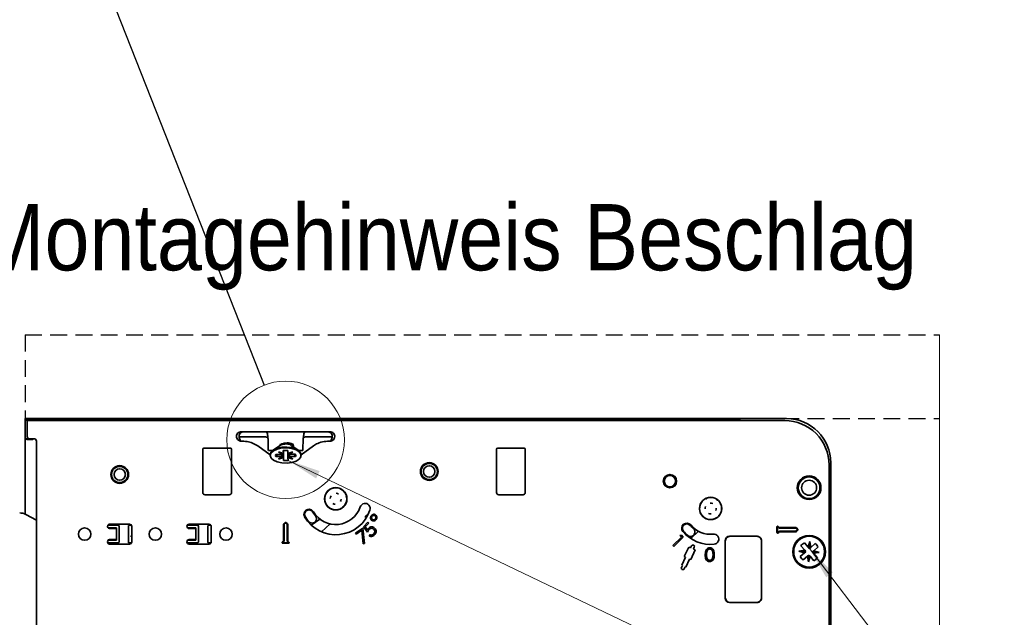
# Model space of a CAD drawing. Header units: millimetres. Extents: x 0 to 594, y 0 to 420.
# Tile 17 of 73: x 68 to 142, y 67 to 112. Entities that reach past the tile are written whole.
import ezdxf

# ---------------------------------------------------------------- set-up
doc = ezdxf.new("R2010")
doc.units = ezdxf.units.MM
doc.linetypes.add('SLD-Durchgehend', pattern=[0])
doc.linetypes.add('SLD-Gestrichelt', pattern=[1.905, 1.27, -0.635])
doc.styles.add('SLDTEXTSTYLE0', font='GOTHIC.TTF', dxfattribs={"width": 0.913})
doc.styles.get("Standard").update_dxf_attribs({"font": 'GOTHIC.TTF'})
doc.dimstyles.new('SLDDIMSTYLE5', dxfattribs={"dimtxt": 0.18, "dimasz": 2.5, "dimexe": 0, "dimexo": 0.0625, "dimgap": 0, "dimtad": 0, "dimtih": 1, "dimtoh": 1, "dimdec": 0, "dimrnd": 1e-09, "dimzin": 0, "dimdsep": 46, "dimtxsty": 'STANDARD', "dimblk1": 'NONE', "dimblk2": 'NONE', "dimsah": 1, "dimcen": 0.09, "dimadec": 0, "dimazin": 0, "dimtfac": 2.5, "dimtdec": 0, "dimtofl": 0, "dimtmove": 0, "dimatfit": 3, "dimldrblk": 'NONE', "dimfxl": 1, "dimfrac": 2, "dimtolj": 1, "dimtzin": 0, "dimarcsym": 0})

# ---------------------------------------------------------------- blocks, each defined once
blk = doc.blocks.new('_None')

msp = doc.modelspace()

# ---------------------------------------------------------------- linework, layer by layer
at = {"color": 7, "linetype": 'SLD-Gestrichelt', "lineweight": 25}
for p, q in [((67.992777, 87.888918), (67.992777, 81.555587)), ((67.992777, 87.888918), (136.994983, 87.888918)), ((67.992777, 81.555587), (136.994983, 81.555587))]:
    msp.add_line(p, q, dxfattribs=at)
at = {"color": 7, "linetype": 'SLD-Durchgehend', "lineweight": 35}
for p, q in [((67.992777, 81.555254), (67.992777, 81.555587)), ((125.459443, 81.555254), (67.992777, 81.555254)), ((67.992777, 81.555254), (67.992777, 81.438752)), ((67.992777, 81.438752), (67.992777, 80.538751)), ((121.992777, 81.438752), (67.992777, 81.438752)), ((68.159442, 81.405418), (68.159442, 80.205417)), ((125.32611, 81.405418), (68.159442, 81.405418)), ((121.992777, 81.405418), (121.992777, 81.438752)), ((67.992777, 80.538751), (67.992777, 80.038753)), ((84.332631, 80.568951), (90.986256, 80.568951)), ((86.243973, 80.505418), (86.209673, 80.568951)), ((89.109216, 80.568951), (89.074916, 80.505418)), ((68.326111, 80.038753), (67.992777, 80.038753)), ((67.992777, 74.351407), (67.992777, 80.038753)), ((68.558927, 79.989937), (68.159442, 79.989937)), ((68.692774, 80.038753), (68.326111, 80.038753)), ((68.610117, 80.006681), (68.638946, 80.025143)), ((68.684002, 80.035937), (68.692774, 80.035937)), ((68.859444, 50.238753), (68.859444, 79.872083)), ((83.962397, 80.142783), (83.990739, 80.058268)), ((86.163994, 80.172084), (84.147827, 80.172084)), ((84.156013, 80.142783), (84.248857, 79.865939)), ((84.25596, 79.86582), (84.269604, 79.86582)), ((86.492778, 78.812601), (85.562076, 79.506419)), ((86.325339, 80.072405), (86.327693, 80.02709)), ((86.327693, 80.02709), (86.35195, 79.224702)), ((87.183253, 79.50694), (86.706863, 79.17008)), ((87.270735, 79.618868), (87.245577, 79.570742)), ((88.102675, 79.530867), (88.090801, 79.542619)), ((88.612024, 79.17008), (88.104649, 79.52885)), ((89.75681, 79.506419), (88.826111, 78.812601)), ((88.991194, 80.02709), (88.966937, 79.224702)), ((88.991194, 80.02709), (88.993548, 80.072405)), ((91.171057, 80.172084), (89.154893, 80.172084)), ((91.049282, 79.86582), (91.062924, 79.86582)), ((91.070032, 79.865939), (91.162872, 80.142783)), ((91.328148, 80.058268), (91.35649, 80.142783)), ((81.409446, 75.972087), (81.409446, 79.255419)), ((81.492778, 79.338751), (83.492777, 79.338751)), ((83.576109, 79.255419), (83.576109, 75.972087)), ((86.356316, 79.157717), (86.689853, 79.157717)), ((86.492778, 78.833294), (86.492778, 78.775557)), ((87.353131, 78.860215), (86.910942, 78.858511)), ((87.015491, 78.858914), (86.913587, 78.68685)), ((87.485434, 78.927394), (87.113168, 79.044518)), ((87.353131, 78.860215), (87.113168, 79.044518)), ((87.3617, 78.966321), (87.353131, 78.860215)), ((87.353131, 78.860215), (87.37175, 78.963162)), ((87.355774, 78.688554), (87.403631, 78.953129)), ((87.367374, 78.68612), (87.410945, 78.950829)), ((87.482026, 79.148488), (87.485434, 78.927394)), ((87.485434, 78.927394), (87.485772, 79.148925)), ((87.49013, 78.622402), (87.489457, 79.149352)), ((87.493538, 78.401309), (87.490908, 79.149422)), ((87.828757, 78.928716), (87.825349, 79.149809)), ((87.828757, 78.928716), (88.197367, 79.048695)), ((87.833455, 78.623724), (87.833063, 78.930116)), ((87.956047, 78.688385), (87.911326, 78.955592)), ((87.965758, 78.690903), (87.917453, 78.957584)), ((87.963113, 78.862564), (87.944318, 78.966331)), ((87.963113, 78.862564), (87.952829, 78.969098)), ((87.963113, 78.862564), (88.197367, 79.048695)), ((88.4053, 78.864268), (87.963113, 78.862564)), ((88.407945, 78.692607), (88.306381, 78.863886)), ((88.629036, 79.157717), (88.962574, 79.157717)), ((88.826111, 78.775557), (88.826111, 78.833294)), ((103.576109, 75.972087), (103.576109, 79.255419)), ((103.659442, 79.338751), (105.659443, 79.338751)), ((105.742778, 79.255419), (105.742778, 75.972087)), ((86.913587, 78.68685), (87.355774, 78.688554)), ((87.355774, 78.688554), (87.12152, 78.502423)), ((87.12152, 78.502423), (87.367374, 78.68612)), ((87.49013, 78.622402), (87.12152, 78.502423)), ((87.355774, 78.688554), (87.367374, 78.68612)), ((87.367374, 78.68612), (87.49013, 78.622402)), ((87.49013, 78.622402), (87.493538, 78.401309)), ((87.833455, 78.623724), (87.956047, 78.688385)), ((87.83686, 78.40263), (87.833455, 78.623724)), ((87.833455, 78.623724), (88.205719, 78.506596)), ((87.956047, 78.688385), (87.965758, 78.690903)), ((88.205719, 78.506596), (87.956047, 78.688385)), ((87.965758, 78.690903), (88.407945, 78.692607)), ((87.965758, 78.690903), (88.205719, 78.506596)), ((128.659443, 57.191885), (128.659443, 78.072088)), ((128.792778, 34.055586), (128.792778, 78.221919)), ((83.409445, 75.805417), (81.57611, 75.805417)), ((90.86114, 76.105427), (90.863194, 76.107399)), ((90.915952, 76.098444), (90.910553, 76.109048)), ((91.267937, 76.27763), (91.262538, 76.288235)), ((91.291734, 76.325557), (91.294541, 76.326059)), ((92.032469, 76.02891), (92.043076, 76.034309)), ((92.03945, 76.083721), (92.041424, 76.08167)), ((105.576111, 75.805417), (103.742776, 75.805417)), ((90.619304, 75.357712), (90.618805, 75.360518)), ((90.667234, 75.33391), (90.656627, 75.328511)), ((92.211655, 75.676925), (92.22226, 75.682324)), ((92.259582, 75.653128), (92.260081, 75.650321)), ((119.056528, 75.268176), (119.058227, 75.270461)), ((119.11174, 75.270356), (119.104659, 75.279923)), ((119.429239, 75.505293), (119.422158, 75.51486)), ((119.444781, 75.556494), (119.447465, 75.557452)), ((120.222199, 75.44167), (120.224486, 75.439966)), ((120.22438, 75.386456), (120.233946, 75.393534)), ((120.459316, 75.068957), (120.468883, 75.076035)), ((120.510519, 75.053415), (120.511478, 75.050728)), ((68.859444, 73.898516), (68.055625, 74.321113)), ((89.257269, 74.678065), (89.133944, 74.584506)), ((90.846418, 74.981925), (90.835811, 74.976525)), ((90.839437, 74.927113), (90.837462, 74.92917)), ((91.587152, 74.685282), (91.584346, 74.684781)), ((91.610952, 74.733209), (91.616351, 74.722605)), ((91.962935, 74.912391), (91.968334, 74.901786)), ((92.017749, 74.905412), (92.015692, 74.903435)), ((93.654634, 74.160126), (93.906106, 74.383166)), ((93.906106, 74.383166), (93.905751, 74.366293)), ((118.9417, 74.490758), (118.940744, 74.49344)), ((118.992903, 74.475216), (118.983336, 74.468133)), ((75.873754, 73.58875), (74.373753, 73.58875)), ((81.873751, 73.58875), (80.37375, 73.58875)), ((87.528732, 73.608043), (87.659445, 73.738751)), ((87.557017, 73.579755), (87.659445, 73.682186)), ((87.659445, 73.738751), (87.790155, 73.608043)), ((87.659445, 73.682186), (87.76187, 73.579755)), ((89.582539, 73.522445), (90.250841, 73.959546)), ((91.018166, 73.601471), (90.356617, 73.013879)), ((93.537595, 73.386179), (93.855501, 73.733138)), ((93.686343, 74.124417), (93.654634, 74.160126)), ((93.925614, 73.668834), (93.663997, 73.383378)), ((93.857287, 74.276017), (93.686343, 74.124417)), ((93.855501, 73.733138), (93.925614, 73.668834)), ((93.857076, 74.266336), (93.857287, 74.276017)), ((117.710839, 73.595188), (117.604691, 73.482515)), ((119.22784, 74.157717), (119.218273, 74.150634)), ((119.230023, 74.102503), (119.227735, 74.104202)), ((120.007439, 73.987674), (120.004754, 73.986721)), ((120.022983, 74.03888), (120.030061, 74.029313)), ((120.340482, 74.273816), (120.34756, 74.26425)), ((120.395693, 74.275997), (120.393992, 74.273712)), ((74.992777, 73.505418), (74.229415, 73.505418)), ((74.258254, 73.301928), (74.892775, 73.301928)), ((74.373753, 73.255421), (74.495928, 73.255421)), ((74.761581, 73.255421), (74.495928, 73.255421)), ((74.787454, 73.255421), (74.761581, 73.255421)), ((74.853864, 73.255421), (74.787454, 73.255421)), ((74.892775, 73.255421), (74.853864, 73.255421)), ((74.892775, 72.375577), (74.892775, 73.301928)), ((75.092779, 72.272084), (75.092779, 73.405422)), ((75.792776, 72.23874), (75.792776, 73.43876)), ((76.018086, 73.505418), (75.859434, 73.505418)), ((76.040418, 72.255419), (76.040418, 73.422086)), ((80.992774, 73.505418), (80.229413, 73.505418)), ((80.258251, 73.301928), (80.892778, 73.301928)), ((80.37375, 73.255421), (80.49593, 73.255421)), ((80.761583, 73.255421), (80.49593, 73.255421)), ((80.787451, 73.255421), (80.761583, 73.255421)), ((80.853866, 73.255421), (80.787451, 73.255421)), ((80.892778, 73.255421), (80.853866, 73.255421)), ((80.892778, 72.375577), (80.892778, 73.301928)), ((81.092776, 72.272084), (81.092776, 73.405422)), ((81.792778, 73.43876), (81.792778, 72.23874)), ((82.018089, 73.505418), (81.859431, 73.505418)), ((82.040415, 72.255419), (82.040415, 73.422086)), ((87.499443, 72.32767), (87.499443, 73.537332)), ((87.539443, 72.32767), (87.539443, 73.537332)), ((87.779444, 73.537332), (87.779444, 72.32767)), ((87.819443, 73.537332), (87.819443, 72.32767)), ((92.922954, 72.899318), (93.48365, 73.299156)), ((92.977642, 72.822796), (92.922954, 72.899318)), ((93.401319, 73.124877), (92.977642, 72.822796)), ((93.506087, 72.113461), (93.401319, 73.124877)), ((93.48365, 73.299156), (93.603242, 72.131089)), ((93.835271, 72.976929), (93.537595, 73.386179)), ((93.663997, 73.383378), (93.828659, 73.159617)), ((118.222776, 72.509286), (118.809574, 73.050903)), ((124.729542, 72.955595), (124.729542, 73.388578)), ((124.769542, 72.955595), (124.769542, 73.388578)), ((124.786613, 73.395651), (124.872603, 73.309662)), ((124.872603, 73.034512), (124.786613, 72.948522)), ((124.814896, 73.423934), (124.900886, 73.337944)), ((124.900886, 73.006229), (124.814896, 72.92024)), ((124.915029, 73.332088), (126.124691, 73.332088)), ((124.915029, 73.292083), (126.124691, 73.292083)), ((126.124691, 73.052085), (124.915029, 73.052085)), ((126.124691, 73.012085), (124.915029, 73.012085)), ((126.167114, 73.27451), (126.26954, 73.172084)), ((126.26954, 73.172084), (126.167114, 73.069659)), ((126.195402, 73.302797), (126.32611, 73.172084)), ((126.32611, 73.172084), (126.195402, 73.041376)), ((74.229415, 72.172087), (74.992777, 72.172087)), ((74.258254, 72.375577), (74.892775, 72.375577)), ((74.495928, 72.422084), (74.373753, 72.422084)), ((74.373753, 72.08875), (75.873754, 72.08875)), ((74.761581, 72.422084), (74.495928, 72.422084)), ((74.787454, 72.422084), (74.761581, 72.422084)), ((74.853864, 72.422084), (74.787454, 72.422084)), ((74.892775, 72.422084), (74.853864, 72.422084)), ((75.859434, 72.172087), (76.018086, 72.172087)), ((75.97081, 72.650936), (75.971813, 72.689063)), ((76.01608, 72.676909), (75.97081, 72.650936)), ((75.971813, 72.689063), (76.028502, 72.721647)), ((76.040418, 72.634579), (76.01608, 72.676909)), ((76.028502, 72.721647), (76.040418, 72.700919)), ((80.229413, 72.172087), (80.992774, 72.172087)), ((80.258251, 72.375577), (80.892778, 72.375577)), ((80.49593, 72.422084), (80.37375, 72.422084)), ((80.37375, 72.08875), (81.873751, 72.08875)), ((80.761583, 72.422084), (80.49593, 72.422084)), ((80.787451, 72.422084), (80.761583, 72.422084)), ((80.853866, 72.422084), (80.787451, 72.422084)), ((80.892778, 72.422084), (80.853866, 72.422084)), ((81.859431, 72.172087), (82.018089, 72.172087)), ((87.407595, 72.227539), (87.493585, 72.313529)), ((87.43588, 72.199257), (87.52187, 72.285247)), ((87.875936, 72.182185), (87.442951, 72.182185)), ((87.875936, 72.142186), (87.442951, 72.142186)), ((87.797017, 72.285247), (87.883007, 72.199257)), ((87.825302, 72.313529), (87.911292, 72.227539)), ((93.603242, 72.131089), (93.506087, 72.113461)), ((93.952858, 72.71811), (94.028179, 72.800246)), ((116.885777, 71.981561), (117.525399, 72.618779)), ((117.665023, 72.617781), (116.955889, 71.911247)), ((117.414423, 72.73016), (117.526403, 72.757002)), ((117.525399, 72.618779), (117.414423, 72.73016)), ((117.526403, 72.757002), (117.665023, 72.617781)), ((120.826111, 72.338752), (120.826111, 68.00542)), ((120.834443, 68.038753), (120.834443, 72.305418)), ((123.226109, 72.672086), (121.159442, 72.672086)), ((123.559443, 68.00542), (123.559443, 72.338752)), ((127.089451, 71.84834), (126.799872, 72.182538)), ((127.089451, 71.84834), (127.214144, 72.270132)), ((127.214144, 72.270132), (127.189145, 71.920625)), ((127.277534, 71.834889), (127.214144, 72.270132)), ((127.611727, 72.124463), (127.277534, 71.834889)), ((116.955889, 71.911247), (116.885777, 71.981561)), ((118.075699, 71.863757), (117.737607, 71.138712)), ((118.211647, 71.800363), (118.075699, 71.863757)), ((118.282083, 71.951416), (118.211647, 71.800363)), ((118.220971, 70.913317), (118.559066, 71.638362)), ((118.423117, 71.701752), (118.493555, 71.852805)), ((118.559066, 71.638362), (118.423117, 71.701752)), ((126.829972, 71.623506), (126.394729, 71.560116)), ((126.816522, 71.435428), (126.394729, 71.560116)), ((126.394729, 71.560116), (126.744236, 71.535117)), ((126.816522, 71.435428), (126.482328, 71.145849)), ((126.540398, 71.957704), (126.829972, 71.623506)), ((126.829972, 71.623506), (126.744236, 71.535117)), ((126.744236, 71.535117), (126.891365, 71.524597)), ((126.744236, 71.535117), (126.816522, 71.435428)), ((126.816522, 71.435428), (126.9034, 71.510704)), ((126.829972, 71.623506), (126.905253, 71.536627)), ((127.189145, 71.920625), (127.089451, 71.84834)), ((127.089451, 71.84834), (127.164732, 71.761461)), ((127.189145, 71.920625), (127.17862, 71.773496)), ((127.277534, 71.834889), (127.189145, 71.920625)), ((127.277534, 71.834889), (127.190655, 71.759608)), ((127.488912, 71.387332), (127.413631, 71.474211)), ((127.502367, 71.57541), (127.415489, 71.500134)), ((127.574648, 71.475721), (127.427519, 71.486241)), ((127.488912, 71.387332), (127.574648, 71.475721)), ((127.488912, 71.387332), (127.924155, 71.450717)), ((127.778491, 71.053134), (127.488912, 71.387332)), ((127.502367, 71.57541), (127.836561, 71.864989)), ((127.502367, 71.57541), (127.924155, 71.450717)), ((127.574648, 71.475721), (127.502367, 71.57541)), ((127.924155, 71.450717), (127.574648, 71.475721)), ((117.828236, 71.096449), (117.546492, 70.492244)), ((117.737607, 71.138712), (117.828236, 71.096449)), ((117.848593, 70.351371), (118.130339, 70.955576)), ((118.130339, 70.955576), (118.220971, 70.913317)), ((126.707162, 70.886373), (127.041355, 71.17595)), ((127.041355, 71.17595), (127.128234, 71.25123)), ((127.041355, 71.17595), (127.104745, 70.740706)), ((127.041355, 71.17595), (127.129744, 71.090213)), ((127.229438, 71.162496), (127.104745, 70.740706)), ((127.104745, 70.740706), (127.129744, 71.090213)), ((127.129744, 71.090213), (127.140269, 71.237342)), ((127.129744, 71.090213), (127.229438, 71.162496)), ((127.229438, 71.162496), (127.154157, 71.249377)), ((127.229438, 71.162496), (127.519012, 70.828303)), ((117.591806, 70.471115), (117.521371, 70.320062)), ((117.546492, 70.492244), (117.591806, 70.471115)), ((117.732841, 70.221451), (117.803279, 70.372504)), ((117.803279, 70.372504), (117.848593, 70.351371)), ((121.159442, 67.672085), (123.226109, 67.672085))]:
    msp.add_line(p, q, dxfattribs=at)
at = {"color": 150, "linetype": 'SLD-Durchgehend', "lineweight": 0}
for p in [(87.83686, 78.40263), (127.176765, 71.747574)]:
    msp.add_line(p, (141.886608, 52.492669), dxfattribs=at)
at = {"color": 7, "linetype": 'SLD-Durchgehend', "lineweight": 18, "flags": 128}
msp.add_lwpolyline([(67.992777, 26.866031), (136.994983, 26.866031), (136.994983, 81.555587), (136.994983, 87.888918)], dxfattribs=at)
at = {"color": 7, "linetype": 'SLD-Durchgehend', "lineweight": 35, "flags": 128}
for points in [[(86.49281, 78.828798), (86.553105, 79.018446), (86.733288, 79.188026), (87.013834, 79.319171), (87.364342, 79.397655), (87.746828, 79.41499), (88.119846, 79.369283), (88.44297, 79.265497), (88.68119, 79.114871), (88.808684, 78.933737), (88.826111, 78.833294)], [(86.558942, 78.581906), (86.49281, 78.771066), (86.553105, 78.960709), (86.733288, 79.130294), (87.013834, 79.261434), (87.364342, 79.339923), (87.746828, 79.357253), (88.119846, 79.311546), (88.44297, 79.20776), (88.68119, 79.057139), (88.808684, 78.876), (88.811642, 78.683979), (88.689743, 78.501882), (88.456192, 78.349443), (88.136304, 78.243178), (87.764739, 78.194605), (87.381764, 78.20899), (87.02888, 78.284767), (86.744327, 78.413732), (86.558942, 78.581906)]]:
    msp.add_lwpolyline(points, dxfattribs=at)
at = {"color": 7, "linetype": 'SLD-Durchgehend', "lineweight": 18}
msp.add_circle((87.652484, 79.954659), 4.436217, dxfattribs=at)
at = {"color": 7, "linetype": 'SLD-Durchgehend', "lineweight": 35}
for centre, radius in [((98.492777, 77.565418), 0.668333), ((98.492777, 77.56542), 0.666667), ((98.492774, 77.565419), 0.613076), ((75.139444, 77.338752), 0.668333), ((75.139444, 77.338752), 0.666668), ((75.139444, 77.338752), 0.613076), ((75.139444, 77.338752), 0.4289), ((98.492776, 77.565419), 0.428901), ((116.659444, 76.838753), 0.501668), ((116.659443, 76.838753), 0.500001), ((116.659443, 76.838753), 0.446409), ((116.659443, 76.838753), 0.428902), ((127.159443, 76.338755), 0.891068), ((127.159445, 76.338752), 0.833334), ((127.159445, 76.338752), 0.816668), ((127.159443, 76.338755), 0.566667), ((91.439443, 75.505418), 0.843333), ((119.726111, 74.772087), 0.843333), ((72.492777, 72.838751), 0.466666), ((77.826112, 72.838751), 0.466666), ((83.159445, 72.838754), 0.466668), ((127.159442, 71.505419), 1.233334), ((127.159443, 71.505422), 1.166667)]:
    msp.add_circle(centre, radius, dxfattribs=at)
for centre, radius, start, end in [((125.326115, 78.07209), 3.333328, 359.99996373, 90.00007896), ((125.459433, 78.221909), 3.333345, 0.00016985, 89.99983015), ((84.299538, 80.223796), 0.346738, 84.52332953, 193.51162366), ((84.493154, 80.223796), 0.346738, 84.52332873, 193.51162297), ((90.825732, 80.223797), 0.346737, 346.48804484, 95.47662289), ((91.019346, 80.223793), 0.34674, 346.488839, 95.4762093), ((68.326111, 80.205422), 0.166669, 180.00152125, 270.00018629), ((68.692775, 79.872084), 0.166669, 359.99981369, 90.00018631), ((68.591706, 79.813077), 0.267925, 357.85557318, 45.8810249), ((84.267619, 80.160868), 0.295279, 200.33254649, 267.73696147), ((87.477893, 79.083711), 0.51569, 113.85270311, 124.8444417), ((91.05072, 80.161623), 0.296055, 272.36264678, 339.56733321), ((81.49278, 79.255416), 0.083334, 90.00152127, 179.99847873), ((83.492775, 79.255416), 0.083334, 0.00152127, 89.99847873), ((86.683236, 79.21266), 0.331505, 177.91819846, 189.54018105), ((87.093031, 78.775466), 0.200133, 155.48372695, 206.28175849), ((87.659486, 77.642545), 1.516363, 83.72028594, 96.72070371), ((88.225861, 78.775652), 0.200127, 335.48300409, 26.28248135), ((88.635093, 79.212684), 0.332062, 350.47172582, 2.07412525), ((103.659444, 79.255416), 0.083334, 90.00152127, 179.99847873), ((105.659444, 79.255416), 0.083334, 0.00152125, 90.00018629), ((87.659402, 79.908315), 1.516106, 263.71918078, 276.72180886), ((81.576106, 75.972078), 0.16666, 179.99689873, 270.00139372), ((83.40944, 75.972086), 0.166669, 270.00152125, 0.00018629), ((91.439445, 75.50542), 0.833334, 133.9447736, 190.01356081), ((91.439425, 75.505452), 0.833295, 105.19416837, 128.76415262), ((91.439436, 75.505408), 0.833344, 43.94495249, 100.01303644), ((91.439442, 75.505404), 0.415051, 58.35665115, 85.60290974), ((91.439464, 75.505428), 0.833311, 15.19465724, 38.76404306), ((103.742778, 75.972086), 0.166669, 179.9998137, 269.99933254), ((105.576109, 75.972086), 0.166669, 270.00066746, 0.0001863), ((91.439423, 75.505411), 0.833311, 195.19465724, 218.76404306), ((91.439524, 75.505393), 0.415121, 148.35826471, 175.59991199), ((91.43943, 75.505357), 0.414975, 238.35264364, 265.6041489), ((91.439442, 75.505421), 0.415039, 328.35553531, 355.6026414), ((91.439454, 75.505414), 0.833323, 313.94459472, 10.01408518), ((93.654771, 74.772772), 0.383333, 341.69957507, 161.70027993), ((119.7261, 74.772088), 0.833324, 143.46512337, 199.53496282), ((119.726066, 74.772147), 0.833259, 114.71466661, 138.28551384), ((119.726111, 74.772073), 0.833345, 53.46614328, 109.53424853), ((119.726107, 74.772054), 0.415069, 67.8777788, 95.12280339), ((119.726115, 74.772093), 0.833327, 24.71532452, 48.2843586), ((119.726108, 74.772085), 0.833335, 323.46567836, 19.53430043), ((67.590279, 73.436001), 0.999985, 62.26689048, 89.95286272), ((89.422524, 74.332185), 0.383334, 30.18645724, 210.18659146), ((89.424347, 74.329056), 0.333332, 30.27490462, 210.27533506), ((91.439444, 75.505421), 2.716668, 210.18645343, 341.69995098), ((91.439107, 75.505196), 2.002218, 210.27474045, 220.09878026), ((91.439769, 75.505646), 2.000396, 210.27629483, 220.09650669), ((91.439444, 75.505423), 1.950002, 210.18648504, 341.69988477), ((91.439439, 75.505408), 0.833323, 223.94459472, 280.01408518), ((91.43942, 75.505487), 0.833403, 285.19530918, 308.76190091), ((119.726107, 74.77208), 0.833327, 204.71532452, 228.2843586), ((119.726113, 74.772087), 0.41504, 157.87686533, 185.12350172), ((119.726113, 74.772123), 0.415073, 247.87784379, 275.12295354), ((119.726073, 74.772087), 0.415073, 337.87784379, 5.12295354), ((74.373748, 73.422086), 0.166665, 89.99829246, 270.00170754), ((75.873758, 73.42209), 0.16666, 359.99860623, 90.00139377), ((80.37375, 73.422086), 0.166665, 90, 270), ((81.873763, 73.422099), 0.166652, 359.99569132, 90.00430868), ((87.599459, 73.537326), 0.100016, 135.00469733, 179.996981), ((87.599423, 73.537337), 0.05998, 134.99216276, 180.00552441), ((87.719464, 73.537337), 0.05998, 359.99447559, 45.00783724), ((87.719427, 73.537326), 0.100016, 0.003019, 44.99530267), ((91.439481, 75.505429), 2.666702, 210.2750926, 220.09712986), ((89.654563, 74.002551), 0.333341, 220.09840368, 288.92958314), ((89.654567, 74.002533), 0.333323, 288.92994316, 317.44242644), ((89.654564, 74.002541), 0.333331, 317.44184992, 40.09760047), ((117.931031, 73.281402), 0.383334, 39.70714059, 219.70714059), ((117.933347, 73.27862), 0.333334, 39.79600614, 219.79595138), ((119.726109, 74.772096), 0.833341, 233.46608254, 289.53425557), ((119.726195, 74.77197), 0.833191, 294.71368243, 318.28649801), ((74.992774, 73.405413), 0.100005, 0.00460303, 89.99824291), ((75.859431, 73.438763), 0.066655, 89.997689, 180.002311), ((80.992771, 73.405413), 0.100005, 0.00460303, 89.99824291), ((81.859425, 73.438771), 0.066647, 89.99523968, 180.00902991), ((119.726102, 74.772074), 2.716654, 219.70710114, 275.70737378), ((119.726374, 74.77233), 2.667026, 219.79646914, 229.61734255), ((119.72628, 74.772251), 2.002856, 219.79664722, 229.61763509), ((119.726121, 74.772076), 2, 219.79569574, 229.61781761), ((119.726109, 74.772083), 1.949998, 219.70717439, 275.70719241), ((118.214343, 72.994732), 0.333405, 298.45473858, 326.96090588), ((118.214401, 72.994683), 0.333329, 326.96266306, 49.61888664), ((119.958148, 72.450319), 0.383333, 275.70710263, 95.70743508), ((124.779541, 73.388579), 0.049999, 45.00052247, 180.00035491), ((124.779541, 72.955595), 0.049999, 179.99964509, 314.99947753), ((124.779544, 73.388577), 0.010002, 45.01934285, 179.99055977), ((124.779544, 72.955597), 0.010002, 180.00944023, 314.98065715), ((124.915033, 73.352079), 0.059996, 224.99190802, 269.99670019), ((124.915014, 72.992122), 0.059963, 89.98565247, 135.01428864), ((124.91502, 73.352073), 0.019985, 224.98863905, 270.02761327), ((124.91502, 72.992101), 0.019985, 89.97238673, 135.01136095), ((126.124676, 73.232056), 0.100032, 45.00655666, 89.99168636), ((126.124698, 73.232108), 0.059975, 44.99027333, 90.00741384), ((126.124675, 73.112116), 0.060031, 270.01461818, 314.98769465), ((126.124676, 73.112118), 0.100032, 270.00831364, 314.99344334), ((74.373751, 72.255417), 0.166667, 89.99914623, 270.00085377), ((74.992783, 72.272083), 0.099996, 269.99689867, 0.0002554), ((75.859431, 72.238742), 0.066655, 180.00195886, 270.00231073), ((75.873749, 72.255419), 0.166669, 270.00152125, 0.00018629), ((80.373753, 72.255417), 0.166667, 90.00085377, 269.99914623), ((80.99278, 72.272083), 0.099996, 269.99689867, 0.0002554), ((81.859425, 72.238735), 0.066647, 179.99523917, 270.00476083), ((81.873755, 72.25541), 0.16666, 269.99860628, 0.00310127), ((87.44295, 72.192185), 0.049999, 135.00052247, 270.00035491), ((87.442951, 72.192186), 0.01, 134.99966773, 269.99600619), ((87.479454, 72.327667), 0.019989, 314.9842459, 0.00771557), ((87.47944, 72.327674), 0.060003, 315.00128916, 359.996398), ((87.839446, 72.327674), 0.060003, 180.003602, 224.99871084), ((87.839433, 72.327667), 0.019989, 179.99228443, 225.0157541), ((87.875936, 72.192185), 0.049999, 269.99964509, 44.99947753), ((87.875935, 72.192186), 0.01, 270.00399381, 45.00033227), ((118.214398, 72.994699), 0.333349, 229.62009144, 298.44910683), ((121.159444, 72.338752), 0.333334, 90.00036561, 180.00006128), ((121.201107, 72.305422), 0.366664, 89.99935585, 180.00064415), ((123.201106, 72.305412), 0.366673, 18.26145104, 89.99943863), ((123.22611, 72.338752), 0.333334, 359.99993872, 90.00006128), ((127.159472, 71.505392), 0.766707, 117.97063539, 143.84710644), ((127.159415, 71.505389), 0.766707, 27.97063539, 53.84710644), ((118.387819, 71.90211), 0.116667, 335.00005366, 155.00005366), ((127.159396, 71.505375), 0.766602, 207.96849606, 233.84870297), ((127.159399, 71.505483), 0.766742, 297.97031219, 323.84571757), ((117.627105, 70.270755), 0.116666, 154.9989855, 335.00060636), ((121.159444, 68.005419), 0.333334, 179.99993872, 269.99963439), ((121.201112, 68.038754), 0.366669, 180.00012772, 269.99987228), ((123.20111, 68.038753), 0.366668, 270.00007168, 341.73957535), ((123.22611, 68.005419), 0.333334, 269.99993872, 0.00006128)]:
    msp.add_arc(centre, radius, start, end, dxfattribs=at)
for points, knots in [([(86.243973, 80.505418), (86.248438, 80.495612), (86.27506, 80.437143), (86.299873, 80.326755), (86.317626, 80.191236), (86.323029, 80.107986), (86.325339, 80.072405)], [0, 0, 0, 0, 0.0729605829, 0.4350344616, 0.7585327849, 1, 1, 1, 1]), ([(88.993548, 80.072405), (88.995857, 80.107986), (89.001261, 80.191236), (89.019015, 80.326755), (89.043823, 80.437144), (89.07045, 80.495612), (89.074916, 80.505418)], [0, 0, 0, 0, 0.241466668, 0.564964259, 0.927037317, 1, 1, 1, 1]), ([(68.000084, 80.038753), (68.004916, 80.037099), (68.018696, 80.032384), (68.04172, 80.018205), (68.076287, 80.00376), (68.11654, 79.992088), (68.145823, 79.99062), (68.159442, 79.989937)], [0, 0, 0, 0, 0.090840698, 0.259007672, 0.478904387, 0.757651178, 1, 1, 1, 1]), ([(68.610117, 80.006681), (68.604551, 80.002938), (68.592935, 79.995127), (68.574826, 79.990628), (68.563257, 79.990125), (68.558927, 79.989937)], [0, 0, 0, 0, 0.365329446, 0.762467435, 1, 1, 1, 1]), ([(68.638946, 80.025143), (68.649112, 80.029226), (68.663696, 80.035083), (68.679281, 80.035738), (68.684002, 80.035937)], [0, 0, 0, 0, 0.6970654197, 1, 1, 1, 1]), ([(68.692774, 80.035937), (68.707751, 80.034742), (68.738919, 80.032255), (68.764785, 80.014594), (68.778222, 80.005419)], [0, 0, 0, 0, 0.4805046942, 1, 1, 1, 1]), ([(84.269604, 79.86582), (84.428584, 79.857148), (84.73367, 79.840505), (85.179144, 79.730224), (85.434023, 79.58126), (85.562076, 79.506419)], [0, 0, 0, 0, 0.351252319, 0.674064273, 1, 1, 1, 1]), ([(86.163994, 80.172084), (86.185658, 80.169646), (86.223546, 80.165382), (86.268198, 80.137963), (86.296086, 80.10851), (86.310176, 80.087445), (86.31436, 80.076679), (86.314568, 80.076145)], [0, 0, 0, 0, 0.343948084, 0.601540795, 0.815517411, 0.990850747, 1, 1, 1, 1]), ([(88.241802, 79.54019), (88.242085, 79.540721), (88.257367, 79.569336), (88.178081, 79.647452), (88.059455, 79.700587), (87.866994, 79.730216), (87.652678, 79.722422), (87.436167, 79.67323), (87.245508, 79.588317), (87.158881, 79.492486), (87.120559, 79.450092)], [0, 0, 0, 0, 0.001419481, 0.076480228, 0.18772328, 0.342676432, 0.517850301, 0.696969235, 0.865944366, 1, 1, 1, 1]), ([(88.212464, 79.452611), (88.226646, 79.471522), (88.261592, 79.51812), (88.186021, 79.615325), (88.055949, 79.669185), (87.868052, 79.698752), (87.653057, 79.689912), (87.444266, 79.647283), (87.323186, 79.583647), (87.269355, 79.555354)], [0, 0, 0, 0, 0.057594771, 0.141913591, 0.26687748, 0.440942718, 0.63772272, 0.838933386, 1, 1, 1, 1]), ([(87.584281, 79.641473), (87.520854, 79.631889), (87.412327, 79.615491), (87.311327, 79.573009), (87.269355, 79.555354)], [0, 0, 0, 0, 0.584425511, 1, 1, 1, 1]), ([(88.087309, 79.539951), (88.083476, 79.545861), (88.061693, 79.579447), (87.974094, 79.611375), (87.846047, 79.644283), (87.707675, 79.651285), (87.618416, 79.644187), (87.584281, 79.641473)], [0, 0, 0, 0, 0.039651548, 0.225366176, 0.49134317, 0.805477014, 1, 1, 1, 1]), ([(89.005206, 80.076493), (89.007254, 80.081184), (89.015436, 80.099923), (89.040762, 80.129743), (89.084707, 80.160186), (89.126424, 80.171378), (89.150524, 80.171975), (89.154893, 80.172084)], [0, 0, 0, 0, 0.0819413, 0.327271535, 0.613476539, 0.929926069, 1, 1, 1, 1]), ([(89.75681, 79.506419), (89.862434, 79.570239), (90.111602, 79.720793), (90.556887, 79.838252), (90.886564, 79.85671), (91.049282, 79.86582)], [0, 0, 0, 0, 0.2714786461, 0.6404232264, 1, 1, 1, 1]), ([(90.863194, 76.107399), (90.863335, 76.107534), (90.86404, 76.108206), (90.86717, 76.110886), (90.872673, 76.11415), (90.87831, 76.115795), (90.882154, 76.116434), (90.887387, 76.116935), (90.896186, 76.115817), (90.906343, 76.110688), (90.912731, 76.104197), (90.915254, 76.099691), (90.915952, 76.098444)], [0, 0, 0, 0, 0.009449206, 0.047195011, 0.199555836, 0.314804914, 0.32948511, 0.388401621, 0.56918833, 0.74998791, 0.930789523, 1, 1, 1, 1]), ([(90.917685, 76.155197), (90.915597, 76.153197), (90.911077, 76.148868), (90.906859, 76.139644), (90.905649, 76.131594), (90.905963, 76.121236), (90.907859, 76.11441), (90.910478, 76.109197), (90.910553, 76.109048)], [0, 0, 0, 0, 0.171542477, 0.371175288, 0.591825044, 0.651570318, 0.990051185, 1, 1, 1, 1]), ([(91.262538, 76.288235), (91.262462, 76.288382), (91.259794, 76.293569), (91.255387, 76.299119), (91.247191, 76.305461), (91.239972, 76.309221), (91.230032, 76.311236), (91.223873, 76.31013), (91.221026, 76.309618)], [0, 0, 0, 0, 0.009905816, 0.348373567, 0.408179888, 0.628850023, 0.828412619, 1, 1, 1, 1]), ([(91.267937, 76.27763), (91.267782, 76.277942), (91.267006, 76.279505), (91.265, 76.284611), (91.263676, 76.293556), (91.265858, 76.30474), (91.270328, 76.31238), (91.273845, 76.316122), (91.275425, 76.317621), (91.278548, 76.320299), (91.284035, 76.323665), (91.289416, 76.324988), (91.291734, 76.325557)], [0, 0, 0, 0, 0.016883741, 0.084529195, 0.265281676, 0.446097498, 0.626840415, 0.685197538, 0.694647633, 0.732366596, 0.884678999, 1, 1, 1, 1]), ([(92.041424, 76.08167), (92.041563, 76.081523), (92.042254, 76.080791), (92.045026, 76.077554), (92.048243, 76.07202), (92.04988, 76.066303), (92.050556, 76.062027), (92.050919, 76.056553), (92.049471, 76.047737), (92.044317, 76.037992), (92.037861, 76.031891), (92.033531, 76.029498), (92.032469, 76.02891)], [0, 0, 0, 0, 0.009789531, 0.048786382, 0.206383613, 0.314763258, 0.334987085, 0.416096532, 0.579669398, 0.760443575, 0.941195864, 1, 1, 1, 1]), ([(92.089222, 76.027177), (92.08722, 76.029265), (92.08289, 76.033782), (92.07367, 76.038008), (92.065619, 76.039213), (92.05526, 76.038898), (92.048423, 76.037026), (92.043223, 76.034384), (92.043076, 76.034309)], [0, 0, 0, 0, 0.17158362, 0.371154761, 0.59185225, 0.651648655, 0.990139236, 1, 1, 1, 1]), ([(90.667234, 75.33391), (90.663726, 75.332539), (90.656711, 75.329798), (90.645213, 75.33039), (90.635366, 75.334201), (90.629918, 75.338553), (90.627218, 75.341431), (90.624449, 75.344665), (90.621128, 75.350181), (90.619833, 75.355531), (90.619304, 75.357712)], [0, 0, 0, 0, 0.180863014, 0.361684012, 0.542553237, 0.685067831, 0.694862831, 0.733881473, 0.891537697, 1, 1, 1, 1]), ([(90.635244, 75.287001), (90.634797, 75.289244), (90.633878, 75.293857), (90.634716, 75.302748), (90.638702, 75.312809), (90.646502, 75.322367), (90.653332, 75.326512), (90.656627, 75.328511)], [0, 0, 0, 0, 0.1358678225, 0.279463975, 0.5258431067, 0.7712732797, 1, 1, 1, 1]), ([(92.211655, 75.676925), (92.212025, 75.67711), (92.21388, 75.678035), (92.218984, 75.679915), (92.227773, 75.681124), (92.238593, 75.679067), (92.246311, 75.674611), (92.250109, 75.671055), (92.251673, 75.66941), (92.254432, 75.666169), (92.257763, 75.660661), (92.259055, 75.655309), (92.259582, 75.653128)], [0, 0, 0, 0, 0.020055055, 0.100397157, 0.262520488, 0.443280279, 0.624065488, 0.685281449, 0.695012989, 0.734011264, 0.891605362, 1, 1, 1, 1]), ([(92.22226, 75.682324), (92.222407, 75.6824), (92.227593, 75.685068), (92.233142, 75.689477), (92.239485, 75.697672), (92.24325, 75.70489), (92.24526, 75.714832), (92.244154, 75.720991), (92.243643, 75.723839)], [0, 0, 0, 0, 0.0099053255, 0.3483177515, 0.4081904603, 0.6288284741, 0.8284211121, 1, 1, 1, 1]), ([(119.058227, 75.270461), (119.058344, 75.270617), (119.058928, 75.271396), (119.061577, 75.274551), (119.066458, 75.278684), (119.071744, 75.281247), (119.075434, 75.2825), (119.080509, 75.283868), (119.089373, 75.284217), (119.100235, 75.280837), (119.107613, 75.275499), (119.110845, 75.271471), (119.11174, 75.270356)], [0, 0, 0, 0, 0.009451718, 0.047163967, 0.199566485, 0.3147931, 0.329496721, 0.388390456, 0.569214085, 0.749988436, 0.93079434, 1, 1, 1, 1]), ([(119.104063, 75.326613), (119.102333, 75.324294), (119.09859, 75.319279), (119.095959, 75.309484), (119.096093, 75.301343), (119.098125, 75.291181), (119.10109, 75.284742), (119.104561, 75.280055), (119.104659, 75.279923)], [0, 0, 0, 0, 0.171590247, 0.371164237, 0.591878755, 0.651661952, 0.99017138, 1, 1, 1, 1]), ([(119.422158, 75.51486), (119.422059, 75.514992), (119.418569, 75.519665), (119.413303, 75.524405), (119.404176, 75.529313), (119.396433, 75.531824), (119.386297, 75.532164), (119.380405, 75.530056), (119.377681, 75.52908)], [0, 0, 0, 0, 0.009887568, 0.348365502, 0.40813029, 0.628827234, 0.828371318, 1, 1, 1, 1]), ([(119.429239, 75.505293), (119.429034, 75.505575), (119.428011, 75.506986), (119.425183, 75.511688), (119.422402, 75.520291), (119.4227, 75.531688), (119.425859, 75.539954), (119.428691, 75.544238), (119.430013, 75.545967), (119.432639, 75.549133), (119.437501, 75.553356), (119.442589, 75.555549), (119.444781, 75.556494)], [0, 0, 0, 0, 0.016877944, 0.084463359, 0.265270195, 0.446106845, 0.626896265, 0.685245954, 0.694634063, 0.732383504, 0.884698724, 1, 1, 1, 1]), ([(120.224486, 75.439966), (120.224647, 75.439846), (120.225451, 75.439243), (120.22871, 75.436499), (120.232809, 75.431585), (120.235359, 75.426211), (120.236741, 75.422109), (120.238001, 75.416768), (120.23803, 75.407834), (120.23456, 75.39737), (120.229205, 75.390284), (120.22533, 75.38721), (120.22438, 75.386456)], [0, 0, 0, 0, 0.00970735, 0.048719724, 0.20631016, 0.314717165, 0.334949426, 0.416046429, 0.57970673, 0.760477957, 0.941255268, 1, 1, 1, 1]), ([(120.280639, 75.394135), (120.278319, 75.395863), (120.2733, 75.399602), (120.263507, 75.402239), (120.255367, 75.402102), (120.245204, 75.400073), (120.238777, 75.397089), (120.234079, 75.393632), (120.233946, 75.393534)], [0, 0, 0, 0, 0.171574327, 0.371158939, 0.591869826, 0.65165204, 0.990131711, 1, 1, 1, 1]), ([(120.459316, 75.068957), (120.459652, 75.0692), (120.461331, 75.070414), (120.466045, 75.073126), (120.474521, 75.075757), (120.48553, 75.075531), (120.49388, 75.07241), (120.498211, 75.069528), (120.500026, 75.068164), (120.503289, 75.06543), (120.507475, 75.06054), (120.509638, 75.055478), (120.510519, 75.053415)], [0, 0, 0, 0, 0.020045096, 0.100379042, 0.262534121, 0.443308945, 0.624049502, 0.685302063, 0.695040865, 0.734030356, 0.891637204, 1, 1, 1, 1]), ([(120.468883, 75.076035), (120.469015, 75.076134), (120.473689, 75.079625), (120.47843, 75.084892), (120.483334, 75.094021), (120.485852, 75.101762), (120.48619, 75.111899), (120.484081, 75.117792), (120.483106, 75.120515)], [0, 0, 0, 0, 0.009887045, 0.348383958, 0.408189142, 0.628795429, 0.828427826, 1, 1, 1, 1]), ([(90.835811, 74.976525), (90.832256, 74.975038), (90.824886, 74.971955), (90.812567, 74.971267), (90.802087, 74.973971), (90.794406, 74.978525), (90.791216, 74.981982), (90.789665, 74.983663)], [0, 0, 0, 0, 0.228691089, 0.474152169, 0.720570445, 0.864102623, 1, 1, 1, 1]), ([(90.837462, 74.92917), (90.837324, 74.929316), (90.836632, 74.930049), (90.833862, 74.933284), (90.830641, 74.938819), (90.828095, 74.947729), (90.827994, 74.957641), (90.831698, 74.968387), (90.838171, 74.976887), (90.843896, 74.980384), (90.846418, 74.981925)], [0, 0, 0, 0, 0.009794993, 0.048813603, 0.206429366, 0.314869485, 0.495786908, 0.67665629, 0.857515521, 1, 1, 1, 1]), ([(91.610952, 74.733209), (91.611088, 74.732935), (91.61177, 74.731564), (91.613757, 74.726682), (91.61522, 74.717934), (91.613253, 74.706707), (91.608822, 74.698799), (91.605203, 74.694853), (91.603458, 74.693222), (91.600343, 74.690534), (91.594853, 74.687169), (91.589471, 74.68585), (91.587152, 74.685282)], [0, 0, 0, 0, 0.014837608, 0.074212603, 0.255008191, 0.435750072, 0.616593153, 0.685246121, 0.694640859, 0.732358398, 0.884705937, 1, 1, 1, 1]), ([(91.657863, 74.701222), (91.65562, 74.700775), (91.651006, 74.699856), (91.642115, 74.70069), (91.632054, 74.704678), (91.622491, 74.712476), (91.618349, 74.719309), (91.616351, 74.722605)], [0, 0, 0, 0, 0.13590407, 0.279433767, 0.52583613, 0.771281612, 1, 1, 1, 1]), ([(91.968334, 74.901786), (91.969822, 74.898232), (91.972908, 74.890863), (91.973594, 74.878544), (91.970894, 74.868063), (91.966338, 74.860381), (91.962882, 74.85719), (91.961201, 74.855637)], [0, 0, 0, 0, 0.2286519, 0.474103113, 0.720546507, 0.864072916, 1, 1, 1, 1]), ([(92.015692, 74.903435), (92.015551, 74.903302), (92.014843, 74.902636), (92.011721, 74.899948), (92.006214, 74.896685), (92.000531, 74.895028), (91.996449, 74.894365), (91.99097, 74.893897), (91.982008, 74.895251), (91.971961, 74.900589), (91.965887, 74.907039), (91.96351, 74.911348), (91.962935, 74.912391)], [0, 0, 0, 0, 0.009395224, 0.04714511, 0.199563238, 0.314802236, 0.331792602, 0.399953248, 0.58074679, 0.761577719, 0.94233492, 1, 1, 1, 1]), ([(94.097874, 74.189064), (94.117126, 74.219458), (94.155619, 74.280227), (94.246587, 74.327447), (94.339487, 74.340782), (94.392352, 74.320702), (94.418787, 74.310662)], [0, 0, 0, 0, 0.279981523, 0.559783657, 0.779875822, 1, 1, 1, 1]), ([(94.418787, 74.310662), (94.448932, 74.290414), (94.509284, 74.249877), (94.544098, 74.151563), (94.546717, 74.058429), (94.525269, 74.005973), (94.514539, 73.979732)], [0, 0, 0, 0, 0.279097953, 0.558769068, 0.779276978, 1, 1, 1, 1]), ([(118.992903, 74.475216), (118.989671, 74.473281), (118.983208, 74.469411), (118.971768, 74.468097), (118.96143, 74.470232), (118.955334, 74.473617), (118.952197, 74.476012), (118.948926, 74.478735), (118.944743, 74.483631), (118.942581, 74.488694), (118.9417, 74.490758)], [0, 0, 0, 0, 0.180874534, 0.361726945, 0.542548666, 0.685078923, 0.694871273, 0.733881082, 0.891508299, 1, 1, 1, 1]), ([(118.969116, 74.423658), (118.968304, 74.425797), (118.966636, 74.430194), (118.965989, 74.439101), (118.968252, 74.449684), (118.97437, 74.460398), (118.980419, 74.465616), (118.983336, 74.468133)], [0, 0, 0, 0, 0.1359249, 0.279411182, 0.525897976, 0.771295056, 1, 1, 1, 1]), ([(94.191826, 73.857935), (94.162041, 73.878458), (94.102377, 73.919568), (94.069157, 74.01787), (94.066094, 74.110548), (94.087279, 74.162887), (94.097874, 74.189064)], [0, 0, 0, 0, 0.278952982, 0.558784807, 0.779337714, 1, 1, 1, 1]), ([(94.162577, 74.157617), (94.154266, 74.134673), (94.137639, 74.088771), (94.151585, 74.020539), (94.183653, 73.965777), (94.216209, 73.945567), (94.232488, 73.935461)], [0, 0, 0, 0, 0.279693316, 0.559537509, 0.77975499, 1, 1, 1, 1]), ([(94.381127, 74.231934), (94.358287, 74.240291), (94.312613, 74.257002), (94.245018, 74.240392), (94.192099, 74.20649), (94.17242, 74.173913), (94.162577, 74.157617)], [0, 0, 0, 0, 0.279625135, 0.559187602, 0.779507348, 1, 1, 1, 1]), ([(94.514539, 73.979732), (94.495289, 73.949064), (94.456805, 73.887753), (94.365126, 73.840227), (94.271568, 73.827521), (94.218411, 73.847795), (94.191826, 73.857935)], [0, 0, 0, 0, 0.279967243, 0.559693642, 0.77979355, 1, 1, 1, 1]), ([(94.232488, 73.935461), (94.255531, 73.927606), (94.301675, 73.911877), (94.368567, 73.931021), (94.421453, 73.964788), (94.441309, 73.997316), (94.451239, 74.013583)], [0, 0, 0, 0, 0.279197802, 0.559103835, 0.77951274, 1, 1, 1, 1]), ([(94.451239, 74.013583), (94.459411, 74.036203), (94.47576, 74.081463), (94.46114, 74.148521), (94.429327, 74.202247), (94.397195, 74.222038), (94.381127, 74.231934)], [0, 0, 0, 0, 0.279647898, 0.559536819, 0.779736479, 1, 1, 1, 1]), ([(119.218273, 74.150634), (119.215014, 74.148579), (119.208256, 74.14432), (119.19622, 74.141604), (119.185438, 74.142536), (119.177108, 74.145753), (119.173391, 74.148635), (119.171583, 74.150038)], [0, 0, 0, 0, 0.228669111, 0.474117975, 0.720591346, 0.864062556, 1, 1, 1, 1]), ([(119.227735, 74.104202), (119.227574, 74.104324), (119.226772, 74.104931), (119.2235, 74.10766), (119.219415, 74.112594), (119.215427, 74.120957), (119.21369, 74.130714), (119.215564, 74.141925), (119.220543, 74.151379), (119.225607, 74.155778), (119.22784, 74.157717)], [0, 0, 0, 0, 0.009792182, 0.04877049, 0.206492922, 0.314875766, 0.495739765, 0.676615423, 0.857475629, 1, 1, 1, 1]), ([(120.022983, 74.03888), (120.023162, 74.038632), (120.02406, 74.037392), (120.026835, 74.032911), (120.029716, 74.02452), (120.02964, 74.013122), (120.026571, 74.004594), (120.023657, 74.000104), (120.022207, 73.998205), (120.01958, 73.99504), (120.014717, 73.990818), (120.00963, 73.988621), (120.007439, 73.987674)], [0, 0, 0, 0, 0.014806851, 0.074188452, 0.255025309, 0.435799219, 0.616586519, 0.685219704, 0.694607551, 0.732355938, 0.884666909, 1, 1, 1, 1]), ([(120.074538, 74.015093), (120.072399, 74.014281), (120.068002, 74.012613), (120.059095, 74.011966), (120.048511, 74.014227), (120.037795, 74.020344), (120.032578, 74.026394), (120.030061, 74.029313)], [0, 0, 0, 0, 0.1359156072, 0.2793920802, 0.5258520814, 0.771275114, 1, 1, 1, 1]), ([(120.393992, 74.273712), (120.393875, 74.273556), (120.39329, 74.272776), (120.390647, 74.269614), (120.385765, 74.265475), (120.380427, 74.262919), (120.376518, 74.26157), (120.371184, 74.260226), (120.362126, 74.260056), (120.351333, 74.263667), (120.344277, 74.269024), (120.341221, 74.272883), (120.340482, 74.273816)], [0, 0, 0, 0, 0.009451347, 0.047223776, 0.199620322, 0.314807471, 0.331819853, 0.399985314, 0.580773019, 0.761557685, 0.942354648, 1, 1, 1, 1]), ([(120.34756, 74.26425), (120.349615, 74.260991), (120.353877, 74.254233), (120.356591, 74.242197), (120.355662, 74.231414), (120.35244, 74.223085), (120.349558, 74.219368), (120.348156, 74.21756)], [0, 0, 0, 0, 0.228683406, 0.474121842, 0.720584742, 0.864068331, 1, 1, 1, 1]), ([(93.828659, 73.159617), (93.84029, 73.180843), (93.861056, 73.218743), (93.88864, 73.25197), (93.900776, 73.266587)], [0, 0, 0, 0, 0.560055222, 1, 1, 1, 1]), ([(93.953059, 73.184859), (93.926158, 73.148812), (93.878074, 73.084378), (93.848361, 73.009789), (93.835271, 72.976929)], [0, 0, 0, 0, 0.5594519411, 1, 1, 1, 1]), ([(93.900776, 73.266587), (93.937601, 73.300126), (94.011167, 73.367127), (94.15124, 73.395092), (94.278711, 73.370476), (94.340307, 73.322465), (94.371128, 73.298441)], [0, 0, 0, 0, 0.280082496, 0.559541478, 0.779601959, 1, 1, 1, 1]), ([(94.292803, 73.219112), (94.263369, 73.240407), (94.204531, 73.282976), (94.099204, 73.281673), (94.013693, 73.244252), (93.973285, 73.204671), (93.953059, 73.184859)], [0, 0, 0, 0, 0.279375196, 0.558466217, 0.778994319, 1, 1, 1, 1]), ([(94.028179, 72.800246), (94.054525, 72.787387), (94.107159, 72.761699), (94.215397, 72.773584), (94.273919, 72.820993), (94.309629, 72.849921)], [0, 0, 0, 0, 0.2809278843, 0.5612269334, 1, 1, 1, 1]), ([(94.309629, 72.849921), (94.332323, 72.881445), (94.377732, 72.944523), (94.383627, 73.055608), (94.354985, 73.152201), (94.313537, 73.196801), (94.292803, 73.219112)], [0, 0, 0, 0, 0.279539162, 0.559341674, 0.779561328, 1, 1, 1, 1]), ([(94.371128, 73.298441), (94.406227, 73.256776), (94.476415, 73.173456), (94.494092, 73.016887), (94.453555, 72.881837), (94.400222, 72.815444), (94.37353, 72.782215)], [0, 0, 0, 0, 0.279409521, 0.558746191, 0.779154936, 1, 1, 1, 1]), ([(94.37353, 72.782215), (94.341374, 72.752415), (94.277132, 72.692881), (94.156788, 72.659967), (94.042986, 72.667711), (93.982906, 72.701308), (93.952858, 72.71811)], [0, 0, 0, 0, 0.280134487, 0.559657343, 0.779777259, 1, 1, 1, 1]), ([(119.3239, 71.294205), (119.330061, 71.412939), (119.337772, 71.561552), (119.433379, 71.709321), (119.49937, 71.767221), (119.579578, 71.805729), (119.637893, 71.809264), (119.667051, 71.811032)], [0, 0, 0, 0, 0.498601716, 0.624074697, 0.74938439, 0.87468681, 1, 1, 1, 1]), ([(119.668852, 71.716281), (119.645775, 71.714231), (119.599591, 71.71013), (119.518194, 71.663184), (119.423735, 71.524799), (119.420328, 71.384384), (119.418053, 71.290599)], [0, 0, 0, 0, 0.125294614, 0.250758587, 0.499574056, 1, 1, 1, 1]), ([(119.667051, 71.811032), (119.696331, 71.808262), (119.754889, 71.802723), (119.860705, 71.748811), (119.993418, 71.581416), (119.999038, 71.402028), (120.002787, 71.282389)], [0, 0, 0, 0, 0.125640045, 0.251276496, 0.500651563, 1, 1, 1, 1]), ([(119.909439, 71.281986), (119.907353, 71.375121), (119.904229, 71.514624), (119.817155, 71.657043), (119.737664, 71.707154), (119.691777, 71.71324), (119.668852, 71.716281)], [0, 0, 0, 0, 0.500201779, 0.749227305, 0.874716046, 1, 1, 1, 1]), ([(119.649021, 70.766361), (119.619986, 70.769156), (119.561919, 70.774744), (119.456901, 70.828371), (119.32838, 70.997514), (119.325693, 71.175464), (119.3239, 71.294205)], [0, 0, 0, 0, 0.125583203, 0.251147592, 0.500311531, 1, 1, 1, 1]), ([(119.418053, 71.290599), (119.416843, 71.196716), (119.415031, 71.05615), (119.505446, 70.914983), (119.585168, 70.865486), (119.631086, 70.859365), (119.65403, 70.856307)], [0, 0, 0, 0, 0.500453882, 0.74929936, 0.874735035, 1, 1, 1, 1]), ([(120.002787, 71.282389), (119.995222, 71.162885), (119.983879, 70.9837), (119.844487, 70.821964), (119.736985, 70.771943), (119.678342, 70.768222), (119.649021, 70.766361)], [0, 0, 0, 0, 0.49934653, 0.748728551, 0.874365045, 1, 1, 1, 1]), ([(119.65403, 70.856307), (119.681333, 70.859417), (119.735975, 70.865642), (119.819734, 70.923381), (119.849687, 70.987835), (119.867971, 71.027179)], [0, 0, 0, 0, 0.280096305, 0.560557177, 1, 1, 1, 1]), ([(119.867971, 71.027179), (119.881306, 71.073855), (119.905134, 71.157263), (119.908123, 71.243854), (119.909439, 71.281986)], [0, 0, 0, 0, 0.559623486, 1, 1, 1, 1])]:
    msp.add_open_spline(points, degree=3, knots=knots, dxfattribs=at)
at = {"color": 150, "linetype": 'SLD-Durchgehend', "lineweight": 18}
for points in [[(87.83686, 78.40263), (89.957215, 77.042412), (90.225224, 77.601493)], [(127.176765, 71.747574), (128.448106, 69.572765), (128.940786, 69.94915)]]:
    msp.add_solid(points, dxfattribs=at)

# ---------------------------------------------------------------- texts
at = {"color": 7, "linetype": 'Continuous', "lineweight": 0, "insert": (99.835467, 97.755107), "char_height": 5, "attachment_point": 2, "style": 'SLDTEXTSTYLE0'}
msp.add_mtext('Montagehinweis Beschlag', dxfattribs=at)

# ---------------------------------------------------------------- leaders
at = {"color": 7, "linetype": 'SLD-Durchgehend', "lineweight": 18, "has_arrowhead": 0}
msp.add_leader([(70.667141, 123.093693), (86.027232, 84.082441)], dimstyle='SLDDIMSTYLE5', dxfattribs=at)

doc.saveas('drawing.dxf')
